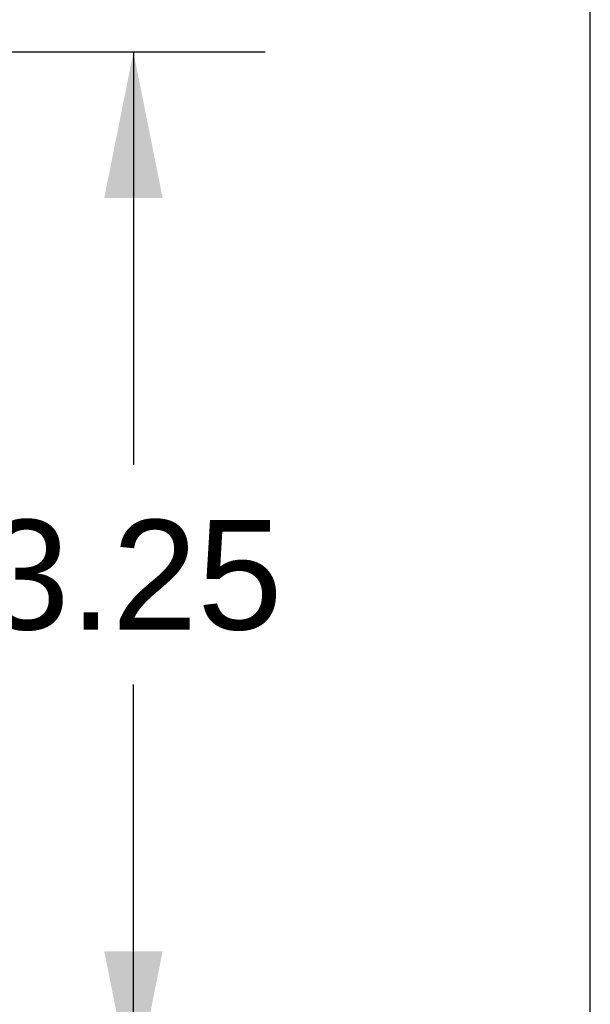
# Model space of a CAD drawing. Header units: inches. Extents: x 0 to 77.3, y 0 to 50.
# Tile 55 of 56: x 75.5 to 77.3, y 42.7 to 45.7. Entities that reach past the tile are written whole.
import ezdxf

# ---------------------------------------------------------------- set-up
doc = ezdxf.new("R2010")
doc.units = ezdxf.units.IN
doc.header["$LTSCALE"] = 4.25
doc.header["$MEASUREMENT"] = 0
doc.layers.get('0').update_dxf_attribs({"linetype": 'CONTINUOUS'})
doc.layers.add('DIMENSIONS', color=7, linetype='CONTINUOUS')
doc.styles.get("Standard").update_dxf_attribs({"font": 'arial.ttf'})
doc.dimstyles.new('DIMSTYLE_1', dxfattribs={"dimtxt": 0.340909, "dimasz": 0.454545, "dimexe": 0.09, "dimexo": 0.07, "dimgap": 0.0375, "dimtad": 0, "dimtih": 1, "dimtoh": 1, "dimzin": 4, "dimdsep": 46, "dimtxsty": 'Standard', "dimblk": '_FILLED', "dimblk1": '_FILLED', "dimblk2": '_FILLED', "dimcen": 0.09, "dimadec": 3, "dimazin": 1, "dimtfac": 1, "dimtdec": 3, "dimtofl": 0, "dimtmove": 0, "dimatfit": 3, "dimldrblk": '_FILLED', "dimfxl": 0, "dimtolj": 1, "dimtzin": 4, "dimarcsym": 0})

# ---------------------------------------------------------------- blocks, each defined once
blk = doc.blocks.new('_FILLED')
at = {"color": 0, "linetype": 'ByBlock'}
blk.add_solid([(0, 0), (-1, 0.2), (-1, -0.2)], dxfattribs=at)
blk = doc.blocks.new('*D11')
at = {"layer": 'DIMENSIONS', "color": 2, "linetype": 'Continuous'}
for p, q in [((75.3181, 45.6153), (76.2617, 45.6153)), ((75.8526, 45.6153), (75.8526, 44.3312)), ((75.8526, 42.3653), (75.8526, 43.6494)), ((65.3931, 42.3653), (76.2617, 42.3653))]:
    blk.add_line(p, q, dxfattribs=at)
at = {"layer": 'DIMENSIONS', "color": 2, "linetype": 'Continuous', "xscale": 0.4545454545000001, "yscale": 0.4545454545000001, "zscale": 0.4545454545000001}
for p, rotation in [((75.8526, 45.6153), 90), ((75.8526, 42.3653), 270)]:
    blk.add_blockref('_FILLED', p, dxfattribs=dict(at, rotation=rotation))
at = {"layer": 'DIMENSIONS', "color": 2, "linetype": 'Continuous', "insert": (75.8526, 44.1607), "char_height": 0.34091, "width": 0.926411, "attachment_point": 2, "line_spacing_factor": 0.9}
blk.add_mtext('3.25', dxfattribs=at)

msp = doc.modelspace()

# ---------------------------------------------------------------- linework, layer by layer
at = {"color": 7, "linetype": 'Continuous'}
msp.add_line((77.272727, 0), (77.272727, 50), dxfattribs=at)

# ---------------------------------------------------------------- dimensions: what is measured, and where the dimension line sits
at = {"layer": 'DIMENSIONS', "color": 2, "linetype": 'Continuous'}
dim = msp.add_linear_dim(base=(75.852581, 42.365287), p1=(75.248091, 45.615287), p2=(65.323091, 42.365287), angle=270, dimstyle='DIMSTYLE_1', dxfattribs=at)
dim.commit()
dim.dimension.update_dxf_attribs({"geometry": '*D11', "text_midpoint": (75.853405, 43.988386), "dimtype": 160})

doc.saveas('drawing.dxf')
